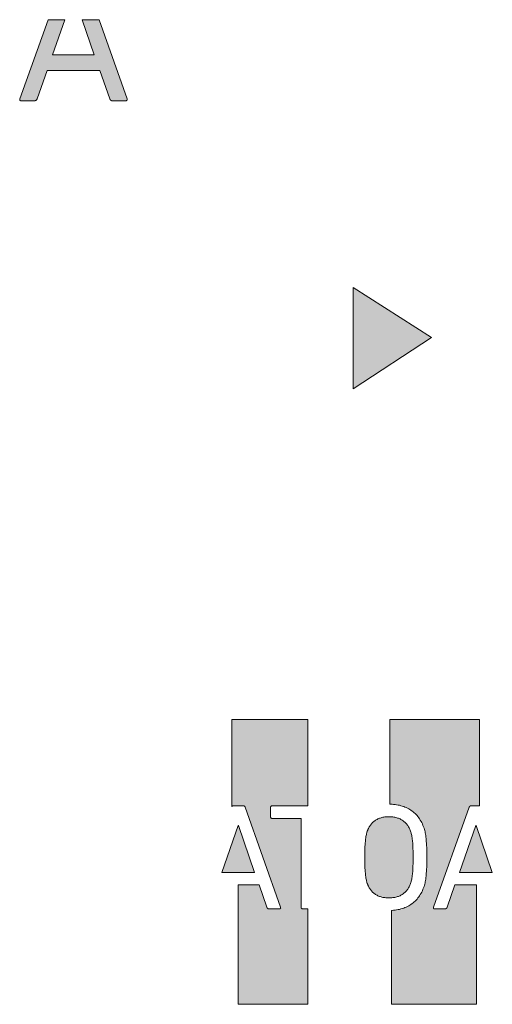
# Model space of a CAD drawing. Header units: millimetres. Extents: x -324 to -247, y -83 to 38.
# Tile 1 of 11: x -295 to -285, y -83 to -61. Entities that reach past the tile are written whole.
import ezdxf

# ---------------------------------------------------------------- set-up
doc = ezdxf.new("R2010")
doc.units = ezdxf.units.MM
doc.header["$MEASUREMENT"] = 0
doc.layers.add('Print', color=7, linetype='Continuous', lineweight=0)

# ---------------------------------------------------------------- blocks, each defined once
blk = doc.blocks.new('Block_0')
at = {"layer": 'Print'}
h = blk.add_hatch(color=4, dxfattribs=at)
h.dxf.hatch_style = 2
h.paths.add_polyline_path([(-292.999, -62.654), (-292.999, -62.652), (-293, -62.65), (-293, -62.647), (-293.001, -62.645), (-293.618, -60.897), (-293.993, -60.897), (-293.725, -61.672), (-294.643, -61.672), (-294.372, -60.897), (-294.741, -60.897), (-295.366, -62.645), (-295.367, -62.647), (-295.367, -62.65), (-295.368, -62.652), (-295.368, -62.654), (-295.369, -62.656), (-295.369, -62.658), (-295.369, -62.66), (-295.369, -62.662), (-295.369, -62.664), (-295.368, -62.666), (-295.368, -62.668), (-295.367, -62.67), (-295.367, -62.671), (-295.366, -62.673), (-295.365, -62.674), (-295.364, -62.676), (-295.363, -62.677), (-295.362, -62.678), (-295.361, -62.679), (-295.359, -62.681), (-295.358, -62.682), (-295.356, -62.683), (-295.355, -62.683), (-295.353, -62.684), (-295.351, -62.685), (-295.35, -62.686), (-295.348, -62.686), (-295.346, -62.687), (-295.343, -62.687), (-295.341, -62.687), (-295.339, -62.687), (-295.337, -62.687), (-295.038, -62.687), (-295.036, -62.687), (-295.033, -62.687), (-295.031, -62.687), (-295.029, -62.686), (-295.027, -62.686), (-295.025, -62.685), (-295.023, -62.685), (-295.021, -62.684), (-295.019, -62.683), (-295.017, -62.683), (-295.015, -62.682), (-295.013, -62.681), (-295.012, -62.68), (-295.01, -62.678), (-295.008, -62.677), (-295.007, -62.676), (-295.005, -62.674), (-295.003, -62.673), (-295.002, -62.671), (-295, -62.67), (-294.999, -62.668), (-294.997, -62.666), (-294.996, -62.664), (-294.994, -62.662), (-294.993, -62.66), (-294.992, -62.658), (-294.99, -62.655), (-294.989, -62.653), (-294.988, -62.65), (-294.985, -62.645), (-294.765, -62.019), (-293.602, -62.019), (-293.382, -62.645), (-293.381, -62.648), (-293.38, -62.65), (-293.379, -62.653), (-293.378, -62.655), (-293.377, -62.658), (-293.376, -62.66), (-293.375, -62.662), (-293.374, -62.664), (-293.373, -62.666), (-293.371, -62.668), (-293.37, -62.67), (-293.369, -62.671), (-293.367, -62.673), (-293.366, -62.674), (-293.364, -62.676), (-293.362, -62.677), (-293.361, -62.678), (-293.359, -62.68), (-293.357, -62.681), (-293.355, -62.682), (-293.353, -62.683), (-293.351, -62.683), (-293.349, -62.684), (-293.347, -62.685), (-293.344, -62.685), (-293.342, -62.686), (-293.34, -62.686), (-293.337, -62.687), (-293.335, -62.687), (-293.332, -62.687), (-293.33, -62.687), (-293.031, -62.687), (-293.028, -62.687), (-293.026, -62.687), (-293.024, -62.687), (-293.022, -62.687), (-293.02, -62.686), (-293.018, -62.686), (-293.016, -62.685), (-293.014, -62.684), (-293.012, -62.683), (-293.011, -62.683), (-293.009, -62.682), (-293.008, -62.681), (-293.007, -62.679), (-293.005, -62.678), (-293.004, -62.677), (-293.003, -62.676), (-293.002, -62.674), (-293.001, -62.673), (-293.001, -62.671), (-293, -62.67), (-293, -62.668), (-292.999, -62.666), (-292.999, -62.664), (-292.999, -62.662), (-292.998, -62.66), (-292.998, -62.658), (-292.999, -62.656)])
h = blk.add_hatch(color=4, dxfattribs=at)
h.dxf.hatch_style = 2
h.paths.add_polyline_path([(-288.019, -66.809), (-288.019, -69.051), (-286.29, -67.912)])
h = blk.add_hatch(color=4, dxfattribs=at)
h.dxf.hatch_style = 2
h.paths.add_polyline_path([(-290.689, -78.272), (-290.688, -78.271), (-290.687, -78.27), (-290.686, -78.269), (-290.685, -78.267), (-290.684, -78.266), (-290.683, -78.265), (-290.682, -78.264), (-290.681, -78.263), (-290.679, -78.262), (-290.678, -78.261), (-290.677, -78.26), (-290.675, -78.26), (-290.674, -78.259), (-290.672, -78.258), (-290.67, -78.258), (-290.669, -78.257), (-290.667, -78.257), (-290.665, -78.257), (-290.663, -78.256), (-290.661, -78.256), (-290.659, -78.256), (-290.437, -78.256), (-290.435, -78.256), (-290.433, -78.256), (-290.431, -78.257), (-290.429, -78.257), (-290.427, -78.257), (-290.425, -78.258), (-290.424, -78.258), (-290.422, -78.259), (-290.42, -78.26), (-290.419, -78.26), (-290.417, -78.261), (-290.416, -78.262), (-290.414, -78.263), (-290.413, -78.264), (-290.411, -78.265), (-290.41, -78.266), (-290.409, -78.267), (-290.408, -78.269), (-290.406, -78.27), (-290.405, -78.271), (-290.404, -78.273), (-290.403, -78.274), (-290.402, -78.276), (-290.401, -78.277), (-290.4, -78.279), (-290.4, -78.28), (-290.399, -78.282), (-290.398, -78.284), (-290.397, -78.286), (-290.397, -78.287), (-289.616, -80.497), (-289.616, -80.499), (-289.615, -80.501), (-289.615, -80.503), (-289.615, -80.505), (-289.615, -80.506), (-289.614, -80.508), (-289.614, -80.509), (-289.614, -80.511), (-289.615, -80.513), (-289.615, -80.514), (-289.615, -80.515), (-289.616, -80.517), (-289.616, -80.518), (-289.617, -80.519), (-289.617, -80.52), (-289.618, -80.522), (-289.619, -80.523), (-289.62, -80.524), (-289.621, -80.525), (-289.622, -80.525), (-289.623, -80.526), (-289.624, -80.527), (-289.625, -80.528), (-289.627, -80.528), (-289.628, -80.529), (-289.63, -80.529), (-289.631, -80.53), (-289.633, -80.53), (-289.634, -80.53), (-289.636, -80.531), (-289.638, -80.531), (-289.64, -80.531), (-289.876, -80.531), (-289.878, -80.531), (-289.88, -80.531), (-289.882, -80.53), (-289.884, -80.53), (-289.886, -80.53), (-289.888, -80.529), (-289.89, -80.529), (-289.892, -80.528), (-289.893, -80.528), (-289.895, -80.527), (-289.896, -80.526), (-289.898, -80.526), (-289.899, -80.525), (-289.901, -80.524), (-289.902, -80.523), (-289.903, -80.522), (-289.905, -80.521), (-289.906, -80.519), (-289.907, -80.518), (-289.908, -80.517), (-289.909, -80.515), (-289.91, -80.514), (-289.911, -80.512), (-289.912, -80.511), (-289.913, -80.509), (-289.914, -80.507), (-289.915, -80.506), (-289.915, -80.504), (-289.916, -80.502), (-289.917, -80.5), (-289.917, -80.497), (-290.091, -80.002), (-290.552, -80.002), (-290.552, -82.639), (-289.016, -82.639), (-289.016, -80.531), (-289.129, -80.531), (-289.13, -80.531), (-289.132, -80.531), (-289.134, -80.53), (-289.136, -80.53), (-289.137, -80.53), (-289.139, -80.529), (-289.141, -80.529), (-289.142, -80.528), (-289.144, -80.528), (-289.145, -80.527), (-289.147, -80.526), (-289.148, -80.525), (-289.149, -80.525), (-289.15, -80.524), (-289.152, -80.523), (-289.153, -80.522), (-289.154, -80.52), (-289.155, -80.519), (-289.156, -80.518), (-289.157, -80.517), (-289.157, -80.515), (-289.158, -80.514), (-289.159, -80.513), (-289.16, -80.511), (-289.16, -80.509), (-289.161, -80.508), (-289.161, -80.506), (-289.161, -80.505), (-289.162, -80.503), (-289.162, -80.501), (-289.162, -80.499), (-289.162, -80.497), (-289.162, -78.552), (-289.162, -78.551), (-289.162, -78.55), (-289.162, -78.549), (-289.162, -78.548), (-289.163, -78.547), (-289.163, -78.546), (-289.163, -78.545), (-289.164, -78.544), (-289.164, -78.543), (-289.164, -78.542), (-289.165, -78.541), (-289.165, -78.541), (-289.166, -78.54), (-289.166, -78.539), (-289.167, -78.539), (-289.168, -78.538), (-289.168, -78.537), (-289.169, -78.537), (-289.17, -78.536), (-289.171, -78.536), (-289.171, -78.536), (-289.172, -78.535), (-289.173, -78.535), (-289.174, -78.535), (-289.175, -78.534), (-289.176, -78.534), (-289.177, -78.534), (-289.178, -78.534), (-289.18, -78.534), (-289.181, -78.534), (-289.804, -78.534), (-289.806, -78.533), (-289.808, -78.533), (-289.81, -78.533), (-289.811, -78.533), (-289.813, -78.533), (-289.815, -78.532), (-289.816, -78.532), (-289.818, -78.531), (-289.819, -78.53), (-289.821, -78.53), (-289.822, -78.529), (-289.824, -78.528), (-289.825, -78.527), (-289.826, -78.526), (-289.827, -78.525), (-289.828, -78.524), (-289.83, -78.523), (-289.831, -78.522), (-289.831, -78.521), (-289.832, -78.519), (-289.833, -78.518), (-289.834, -78.517), (-289.835, -78.515), (-289.835, -78.514), (-289.836, -78.512), (-289.836, -78.511), (-289.837, -78.509), (-289.837, -78.507), (-289.837, -78.506), (-289.837, -78.504), (-289.838, -78.502), (-289.838, -78.5), (-289.838, -78.289), (-289.838, -78.287), (-289.837, -78.286), (-289.837, -78.284), (-289.837, -78.282), (-289.837, -78.28), (-289.836, -78.279), (-289.836, -78.277), (-289.835, -78.276), (-289.835, -78.274), (-289.834, -78.273), (-289.833, -78.271), (-289.832, -78.27), (-289.831, -78.269), (-289.831, -78.267), (-289.83, -78.266), (-289.828, -78.265), (-289.827, -78.264), (-289.826, -78.263), (-289.825, -78.262), (-289.824, -78.261), (-289.822, -78.26), (-289.821, -78.26), (-289.819, -78.259), (-289.818, -78.258), (-289.816, -78.258), (-289.815, -78.257), (-289.813, -78.257), (-289.811, -78.257), (-289.81, -78.256), (-289.808, -78.256), (-289.806, -78.256), (-289.016, -78.256), (-289.016, -76.348), (-290.689, -76.348)])
h = blk.add_hatch(color=4, dxfattribs=at)
h.dxf.hatch_style = 2
h.paths.add_polyline_path([(-285.945, -80.497), (-285.946, -80.5), (-285.947, -80.502), (-285.949, -80.506), (-285.95, -80.507), (-285.951, -80.509), (-285.952, -80.511), (-285.953, -80.512), (-285.954, -80.514), (-285.956, -80.515), (-285.957, -80.517), (-285.958, -80.518), (-285.959, -80.519), (-285.96, -80.521), (-285.962, -80.522), (-285.963, -80.523), (-285.964, -80.524), (-285.966, -80.525), (-285.967, -80.526), (-285.969, -80.526), (-285.97, -80.527), (-285.972, -80.528), (-285.973, -80.528), (-285.975, -80.529), (-285.976, -80.529), (-285.978, -80.53), (-285.98, -80.53), (-285.981, -80.53), (-285.983, -80.531), (-285.985, -80.531), (-285.987, -80.531), (-286.223, -80.531), (-286.225, -80.531), (-286.226, -80.531), (-286.228, -80.53), (-286.23, -80.53), (-286.231, -80.53), (-286.233, -80.529), (-286.234, -80.529), (-286.236, -80.528), (-286.237, -80.528), (-286.238, -80.527), (-286.24, -80.526), (-286.241, -80.525), (-286.242, -80.525), (-286.243, -80.524), (-286.244, -80.523), (-286.244, -80.522), (-286.245, -80.52), (-286.246, -80.519), (-286.247, -80.518), (-286.247, -80.517), (-286.247, -80.515), (-286.248, -80.514), (-286.248, -80.513), (-286.248, -80.511), (-286.248, -80.509), (-286.248, -80.508), (-286.248, -80.506), (-286.248, -80.505), (-286.248, -80.503), (-286.247, -80.501), (-286.247, -80.499), (-286.246, -80.497), (-285.455, -78.286), (-285.454, -78.282), (-285.453, -78.28), (-285.452, -78.277), (-285.451, -78.276), (-285.45, -78.274), (-285.449, -78.273), (-285.448, -78.271), (-285.447, -78.27), (-285.446, -78.269), (-285.445, -78.267), (-285.444, -78.266), (-285.443, -78.265), (-285.442, -78.264), (-285.44, -78.263), (-285.439, -78.262), (-285.438, -78.261), (-285.436, -78.26), (-285.435, -78.26), (-285.433, -78.259), (-285.432, -78.258), (-285.43, -78.258), (-285.428, -78.257), (-285.427, -78.257), (-285.425, -78.257), (-285.423, -78.256), (-285.421, -78.256), (-285.419, -78.256), (-285.227, -78.256), (-285.227, -76.348), (-287.207, -76.348), (-287.207, -78.22), (-287.193, -78.22), (-287.158, -78.221), (-287.124, -78.224), (-287.09, -78.228), (-287.057, -78.232), (-287.025, -78.238), (-286.993, -78.245), (-286.962, -78.253), (-286.932, -78.262), (-286.902, -78.272), (-286.873, -78.283), (-286.845, -78.295), (-286.818, -78.308), (-286.791, -78.322), (-286.766, -78.337), (-286.741, -78.353), (-286.716, -78.371), (-286.693, -78.389), (-286.67, -78.408), (-286.648, -78.428), (-286.627, -78.45), (-286.607, -78.472), (-286.588, -78.495), (-286.569, -78.52), (-286.552, -78.545), (-286.535, -78.571), (-286.519, -78.599), (-286.504, -78.627), (-286.49, -78.657), (-286.477, -78.687), (-286.464, -78.718), (-286.453, -78.751), (-286.445, -78.776), (-286.438, -78.801), (-286.431, -78.827), (-286.425, -78.854), (-286.42, -78.882), (-286.415, -78.913), (-286.41, -78.945), (-286.406, -78.981), (-286.403, -79.019), (-286.398, -79.105), (-286.394, -79.206), (-286.393, -79.461), (-286.394, -79.58), (-286.398, -79.682), (-286.403, -79.768), (-286.406, -79.806), (-286.41, -79.841), (-286.415, -79.874), (-286.42, -79.904), (-286.425, -79.933), (-286.431, -79.96), (-286.438, -79.986), (-286.445, -80.011), (-286.453, -80.035), (-286.464, -80.068), (-286.477, -80.099), (-286.49, -80.13), (-286.504, -80.159), (-286.519, -80.188), (-286.535, -80.215), (-286.552, -80.241), (-286.569, -80.267), (-286.588, -80.291), (-286.607, -80.314), (-286.627, -80.337), (-286.648, -80.358), (-286.67, -80.378), (-286.693, -80.398), (-286.716, -80.416), (-286.741, -80.433), (-286.766, -80.449), (-286.791, -80.465), (-286.818, -80.479), (-286.845, -80.492), (-286.873, -80.504), (-286.902, -80.515), (-286.932, -80.525), (-286.962, -80.534), (-286.993, -80.542), (-287.025, -80.548), (-287.057, -80.554), (-287.09, -80.559), (-287.124, -80.563), (-287.158, -80.565), (-287.172, -80.566), (-287.172, -82.639), (-285.295, -82.639), (-285.295, -80.002), (-285.771, -80.002)])
h = blk.add_hatch(color=4, dxfattribs=at)
h.dxf.hatch_style = 2
h.paths.add_polyline_path([(-290.546, -78.694), (-290.553, -78.694), (-290.914, -79.728), (-290.189, -79.728)])
h = blk.add_hatch(color=4, dxfattribs=at)
h.dxf.hatch_style = 2
h.paths.add_polyline_path([(-287.138, -80.284), (-287.117, -80.281), (-287.096, -80.277), (-287.076, -80.273), (-287.056, -80.268), (-287.037, -80.262), (-287.018, -80.255), (-287, -80.248), (-286.982, -80.24), (-286.965, -80.232), (-286.949, -80.223), (-286.933, -80.213), (-286.917, -80.202), (-286.903, -80.191), (-286.888, -80.18), (-286.874, -80.167), (-286.861, -80.154), (-286.848, -80.141), (-286.836, -80.127), (-286.825, -80.112), (-286.814, -80.096), (-286.803, -80.08), (-286.793, -80.064), (-286.783, -80.047), (-286.774, -80.029), (-286.766, -80.011), (-286.758, -79.992), (-286.751, -79.972), (-286.744, -79.952), (-286.739, -79.936), (-286.734, -79.917), (-286.729, -79.897), (-286.725, -79.875), (-286.72, -79.851), (-286.716, -79.825), (-286.712, -79.796), (-286.709, -79.764), (-286.703, -79.692), (-286.698, -79.607), (-286.695, -79.508), (-286.694, -79.393), (-286.695, -79.279), (-286.698, -79.179), (-286.703, -79.094), (-286.709, -79.022), (-286.712, -78.991), (-286.716, -78.962), (-286.72, -78.935), (-286.725, -78.911), (-286.729, -78.889), (-286.734, -78.869), (-286.739, -78.851), (-286.744, -78.835), (-286.751, -78.815), (-286.758, -78.795), (-286.766, -78.776), (-286.774, -78.758), (-286.783, -78.74), (-286.793, -78.723), (-286.803, -78.706), (-286.814, -78.69), (-286.825, -78.675), (-286.836, -78.66), (-286.848, -78.646), (-286.861, -78.632), (-286.874, -78.619), (-286.888, -78.607), (-286.903, -78.595), (-286.917, -78.584), (-286.933, -78.574), (-286.949, -78.564), (-286.965, -78.555), (-286.982, -78.546), (-287, -78.539), (-287.018, -78.531), (-287.037, -78.525), (-287.056, -78.519), (-287.076, -78.514), (-287.096, -78.509), (-287.117, -78.506), (-287.138, -78.502), (-287.16, -78.5), (-287.182, -78.498), (-287.205, -78.497), (-287.229, -78.497), (-287.252, -78.497), (-287.275, -78.498), (-287.297, -78.5), (-287.319, -78.502), (-287.34, -78.506), (-287.361, -78.509), (-287.381, -78.514), (-287.4, -78.519), (-287.419, -78.525), (-287.438, -78.531), (-287.456, -78.539), (-287.473, -78.546), (-287.49, -78.555), (-287.506, -78.564), (-287.522, -78.574), (-287.538, -78.584), (-287.552, -78.595), (-287.567, -78.607), (-287.58, -78.619), (-287.594, -78.632), (-287.606, -78.646), (-287.618, -78.66), (-287.63, -78.675), (-287.641, -78.69), (-287.652, -78.706), (-287.662, -78.723), (-287.671, -78.74), (-287.68, -78.758), (-287.689, -78.776), (-287.696, -78.795), (-287.704, -78.815), (-287.711, -78.835), (-287.716, -78.851), (-287.72, -78.869), (-287.725, -78.889), (-287.73, -78.911), (-287.734, -78.935), (-287.738, -78.962), (-287.742, -78.991), (-287.746, -79.022), (-287.752, -79.094), (-287.757, -79.179), (-287.76, -79.279), (-287.761, -79.393), (-287.76, -79.508), (-287.757, -79.607), (-287.752, -79.692), (-287.746, -79.764), (-287.742, -79.796), (-287.738, -79.825), (-287.734, -79.851), (-287.73, -79.875), (-287.725, -79.897), (-287.72, -79.917), (-287.716, -79.936), (-287.711, -79.952), (-287.704, -79.972), (-287.696, -79.992), (-287.689, -80.011), (-287.68, -80.029), (-287.671, -80.047), (-287.662, -80.064), (-287.652, -80.08), (-287.641, -80.096), (-287.63, -80.112), (-287.618, -80.127), (-287.606, -80.141), (-287.594, -80.154), (-287.58, -80.167), (-287.567, -80.18), (-287.552, -80.191), (-287.538, -80.202), (-287.522, -80.213), (-287.506, -80.223), (-287.49, -80.232), (-287.473, -80.24), (-287.456, -80.248), (-287.438, -80.255), (-287.419, -80.262), (-287.4, -80.268), (-287.381, -80.273), (-287.361, -80.277), (-287.34, -80.281), (-287.319, -80.284), (-287.297, -80.287), (-287.275, -80.288), (-287.252, -80.289), (-287.229, -80.29), (-287.205, -80.289), (-287.182, -80.288), (-287.16, -80.287)])
h = blk.add_hatch(color=4, dxfattribs=at)
h.dxf.hatch_style = 2
h.paths.add_polyline_path([(-285.313, -78.694), (-285.674, -79.728), (-284.948, -79.728), (-285.306, -78.694)])
for points in [[(-292.999, -62.654), (-292.999, -62.652), (-293, -62.65), (-293, -62.647), (-293.001, -62.645), (-293.618, -60.897), (-293.993, -60.897), (-293.725, -61.672), (-294.643, -61.672), (-294.372, -60.897), (-294.741, -60.897), (-295.366, -62.645), (-295.367, -62.647), (-295.367, -62.65), (-295.368, -62.652), (-295.368, -62.654), (-295.369, -62.656), (-295.369, -62.658), (-295.369, -62.66), (-295.369, -62.662), (-295.369, -62.664), (-295.368, -62.666), (-295.368, -62.668), (-295.367, -62.67), (-295.367, -62.671), (-295.366, -62.673), (-295.365, -62.674), (-295.364, -62.676), (-295.363, -62.677), (-295.362, -62.678), (-295.361, -62.679), (-295.359, -62.681), (-295.358, -62.682), (-295.356, -62.683), (-295.355, -62.683), (-295.353, -62.684), (-295.351, -62.685), (-295.35, -62.686), (-295.348, -62.686), (-295.346, -62.687), (-295.343, -62.687), (-295.341, -62.687), (-295.339, -62.687), (-295.337, -62.687), (-295.038, -62.687), (-295.036, -62.687), (-295.033, -62.687), (-295.031, -62.687), (-295.029, -62.686), (-295.027, -62.686), (-295.025, -62.685), (-295.023, -62.685), (-295.021, -62.684), (-295.019, -62.683), (-295.017, -62.683), (-295.015, -62.682), (-295.013, -62.681), (-295.012, -62.68), (-295.01, -62.678), (-295.008, -62.677), (-295.007, -62.676), (-295.005, -62.674), (-295.003, -62.673), (-295.002, -62.671), (-295, -62.67), (-294.999, -62.668), (-294.997, -62.666), (-294.996, -62.664), (-294.994, -62.662), (-294.993, -62.66), (-294.992, -62.658), (-294.99, -62.655), (-294.989, -62.653), (-294.988, -62.65), (-294.985, -62.645), (-294.765, -62.019), (-293.602, -62.019), (-293.382, -62.645), (-293.381, -62.648), (-293.38, -62.65), (-293.379, -62.653), (-293.378, -62.655), (-293.377, -62.658), (-293.376, -62.66), (-293.375, -62.662), (-293.374, -62.664), (-293.373, -62.666), (-293.371, -62.668), (-293.37, -62.67), (-293.369, -62.671), (-293.367, -62.673), (-293.366, -62.674), (-293.364, -62.676), (-293.362, -62.677), (-293.361, -62.678), (-293.359, -62.68), (-293.357, -62.681), (-293.355, -62.682), (-293.353, -62.683), (-293.351, -62.683), (-293.349, -62.684), (-293.347, -62.685), (-293.344, -62.685), (-293.342, -62.686), (-293.34, -62.686), (-293.337, -62.687), (-293.335, -62.687), (-293.332, -62.687), (-293.33, -62.687), (-293.031, -62.687), (-293.028, -62.687), (-293.026, -62.687), (-293.024, -62.687), (-293.022, -62.687), (-293.02, -62.686), (-293.018, -62.686), (-293.016, -62.685), (-293.014, -62.684), (-293.012, -62.683), (-293.011, -62.683), (-293.009, -62.682), (-293.008, -62.681), (-293.007, -62.679), (-293.005, -62.678), (-293.004, -62.677), (-293.003, -62.676), (-293.002, -62.674), (-293.001, -62.673), (-293.001, -62.671), (-293, -62.67), (-293, -62.668), (-292.999, -62.666), (-292.999, -62.664), (-292.999, -62.662), (-292.998, -62.66), (-292.998, -62.658), (-292.999, -62.656)], [(-288.019, -66.809), (-288.019, -69.051), (-286.29, -67.912)], [(-290.689, -78.272), (-290.688, -78.271), (-290.687, -78.27), (-290.686, -78.269), (-290.685, -78.267), (-290.684, -78.266), (-290.683, -78.265), (-290.682, -78.264), (-290.681, -78.263), (-290.679, -78.262), (-290.678, -78.261), (-290.677, -78.26), (-290.675, -78.26), (-290.674, -78.259), (-290.672, -78.258), (-290.67, -78.258), (-290.669, -78.257), (-290.667, -78.257), (-290.665, -78.257), (-290.663, -78.256), (-290.661, -78.256), (-290.659, -78.256), (-290.437, -78.256), (-290.435, -78.256), (-290.433, -78.256), (-290.431, -78.257), (-290.429, -78.257), (-290.427, -78.257), (-290.425, -78.258), (-290.424, -78.258), (-290.422, -78.259), (-290.42, -78.26), (-290.419, -78.26), (-290.417, -78.261), (-290.416, -78.262), (-290.414, -78.263), (-290.413, -78.264), (-290.411, -78.265), (-290.41, -78.266), (-290.409, -78.267), (-290.408, -78.269), (-290.406, -78.27), (-290.405, -78.271), (-290.404, -78.273), (-290.403, -78.274), (-290.402, -78.276), (-290.401, -78.277), (-290.4, -78.279), (-290.4, -78.28), (-290.399, -78.282), (-290.398, -78.284), (-290.397, -78.286), (-290.397, -78.287), (-289.616, -80.497), (-289.616, -80.499), (-289.615, -80.501), (-289.615, -80.503), (-289.615, -80.505), (-289.615, -80.506), (-289.614, -80.508), (-289.614, -80.509), (-289.614, -80.511), (-289.615, -80.513), (-289.615, -80.514), (-289.615, -80.515), (-289.616, -80.517), (-289.616, -80.518), (-289.617, -80.519), (-289.617, -80.52), (-289.618, -80.522), (-289.619, -80.523), (-289.62, -80.524), (-289.621, -80.525), (-289.622, -80.525), (-289.623, -80.526), (-289.624, -80.527), (-289.625, -80.528), (-289.627, -80.528), (-289.628, -80.529), (-289.63, -80.529), (-289.631, -80.53), (-289.633, -80.53), (-289.634, -80.53), (-289.636, -80.531), (-289.638, -80.531), (-289.64, -80.531), (-289.876, -80.531), (-289.878, -80.531), (-289.88, -80.531), (-289.882, -80.53), (-289.884, -80.53), (-289.886, -80.53), (-289.888, -80.529), (-289.89, -80.529), (-289.892, -80.528), (-289.893, -80.528), (-289.895, -80.527), (-289.896, -80.526), (-289.898, -80.526), (-289.899, -80.525), (-289.901, -80.524), (-289.902, -80.523), (-289.903, -80.522), (-289.905, -80.521), (-289.906, -80.519), (-289.907, -80.518), (-289.908, -80.517), (-289.909, -80.515), (-289.91, -80.514), (-289.911, -80.512), (-289.912, -80.511), (-289.913, -80.509), (-289.914, -80.507), (-289.915, -80.506), (-289.915, -80.504), (-289.916, -80.502), (-289.917, -80.5), (-289.917, -80.497), (-290.091, -80.002), (-290.552, -80.002), (-290.552, -82.639), (-289.016, -82.639), (-289.016, -80.531), (-289.129, -80.531), (-289.13, -80.531), (-289.132, -80.531), (-289.134, -80.53), (-289.136, -80.53), (-289.137, -80.53), (-289.139, -80.529), (-289.141, -80.529), (-289.142, -80.528), (-289.144, -80.528), (-289.145, -80.527), (-289.147, -80.526), (-289.148, -80.525), (-289.149, -80.525), (-289.15, -80.524), (-289.152, -80.523), (-289.153, -80.522), (-289.154, -80.52), (-289.155, -80.519), (-289.156, -80.518), (-289.157, -80.517), (-289.157, -80.515), (-289.158, -80.514), (-289.159, -80.513), (-289.16, -80.511), (-289.16, -80.509), (-289.161, -80.508), (-289.161, -80.506), (-289.161, -80.505), (-289.162, -80.503), (-289.162, -80.501), (-289.162, -80.499), (-289.162, -80.497), (-289.162, -78.552), (-289.162, -78.551), (-289.162, -78.55), (-289.162, -78.549), (-289.162, -78.548), (-289.163, -78.547), (-289.163, -78.546), (-289.163, -78.545), (-289.164, -78.544), (-289.164, -78.543), (-289.164, -78.542), (-289.165, -78.541), (-289.165, -78.541), (-289.166, -78.54), (-289.166, -78.539), (-289.167, -78.539), (-289.168, -78.538), (-289.168, -78.537), (-289.169, -78.537), (-289.17, -78.536), (-289.171, -78.536), (-289.171, -78.536), (-289.172, -78.535), (-289.173, -78.535), (-289.174, -78.535), (-289.175, -78.534), (-289.176, -78.534), (-289.177, -78.534), (-289.178, -78.534), (-289.18, -78.534), (-289.181, -78.534), (-289.804, -78.534), (-289.806, -78.533), (-289.808, -78.533), (-289.81, -78.533), (-289.811, -78.533), (-289.813, -78.533), (-289.815, -78.532), (-289.816, -78.532), (-289.818, -78.531), (-289.819, -78.53), (-289.821, -78.53), (-289.822, -78.529), (-289.824, -78.528), (-289.825, -78.527), (-289.826, -78.526), (-289.827, -78.525), (-289.828, -78.524), (-289.83, -78.523), (-289.831, -78.522), (-289.831, -78.521), (-289.832, -78.519), (-289.833, -78.518), (-289.834, -78.517), (-289.835, -78.515), (-289.835, -78.514), (-289.836, -78.512), (-289.836, -78.511), (-289.837, -78.509), (-289.837, -78.507), (-289.837, -78.506), (-289.837, -78.504), (-289.838, -78.502), (-289.838, -78.5), (-289.838, -78.289), (-289.838, -78.287), (-289.837, -78.286), (-289.837, -78.284), (-289.837, -78.282), (-289.837, -78.28), (-289.836, -78.279), (-289.836, -78.277), (-289.835, -78.276), (-289.835, -78.274), (-289.834, -78.273), (-289.833, -78.271), (-289.832, -78.27), (-289.831, -78.269), (-289.831, -78.267), (-289.83, -78.266), (-289.828, -78.265), (-289.827, -78.264), (-289.826, -78.263), (-289.825, -78.262), (-289.824, -78.261), (-289.822, -78.26), (-289.821, -78.26), (-289.819, -78.259), (-289.818, -78.258), (-289.816, -78.258), (-289.815, -78.257), (-289.813, -78.257), (-289.811, -78.257), (-289.81, -78.256), (-289.808, -78.256), (-289.806, -78.256), (-289.016, -78.256), (-289.016, -76.348), (-290.689, -76.348)], [(-285.945, -80.497), (-285.946, -80.5), (-285.947, -80.502), (-285.949, -80.506), (-285.95, -80.507), (-285.951, -80.509), (-285.952, -80.511), (-285.953, -80.512), (-285.954, -80.514), (-285.956, -80.515), (-285.957, -80.517), (-285.958, -80.518), (-285.959, -80.519), (-285.96, -80.521), (-285.962, -80.522), (-285.963, -80.523), (-285.964, -80.524), (-285.966, -80.525), (-285.967, -80.526), (-285.969, -80.526), (-285.97, -80.527), (-285.972, -80.528), (-285.973, -80.528), (-285.975, -80.529), (-285.976, -80.529), (-285.978, -80.53), (-285.98, -80.53), (-285.981, -80.53), (-285.983, -80.531), (-285.985, -80.531), (-285.987, -80.531), (-286.223, -80.531), (-286.225, -80.531), (-286.226, -80.531), (-286.228, -80.53), (-286.23, -80.53), (-286.231, -80.53), (-286.233, -80.529), (-286.234, -80.529), (-286.236, -80.528), (-286.237, -80.528), (-286.238, -80.527), (-286.24, -80.526), (-286.241, -80.525), (-286.242, -80.525), (-286.243, -80.524), (-286.244, -80.523), (-286.244, -80.522), (-286.245, -80.52), (-286.246, -80.519), (-286.247, -80.518), (-286.247, -80.517), (-286.247, -80.515), (-286.248, -80.514), (-286.248, -80.513), (-286.248, -80.511), (-286.248, -80.509), (-286.248, -80.508), (-286.248, -80.506), (-286.248, -80.505), (-286.248, -80.503), (-286.247, -80.501), (-286.247, -80.499), (-286.246, -80.497), (-285.455, -78.286), (-285.454, -78.282), (-285.453, -78.28), (-285.452, -78.277), (-285.451, -78.276), (-285.45, -78.274), (-285.449, -78.273), (-285.448, -78.271), (-285.447, -78.27), (-285.446, -78.269), (-285.445, -78.267), (-285.444, -78.266), (-285.443, -78.265), (-285.442, -78.264), (-285.44, -78.263), (-285.439, -78.262), (-285.438, -78.261), (-285.436, -78.26), (-285.435, -78.26), (-285.433, -78.259), (-285.432, -78.258), (-285.43, -78.258), (-285.428, -78.257), (-285.427, -78.257), (-285.425, -78.257), (-285.423, -78.256), (-285.421, -78.256), (-285.419, -78.256), (-285.227, -78.256), (-285.227, -76.348), (-287.207, -76.348), (-287.207, -78.22), (-287.193, -78.22), (-287.158, -78.221), (-287.124, -78.224), (-287.09, -78.228), (-287.057, -78.232), (-287.025, -78.238), (-286.993, -78.245), (-286.962, -78.253), (-286.932, -78.262), (-286.902, -78.272), (-286.873, -78.283), (-286.845, -78.295), (-286.818, -78.308), (-286.791, -78.322), (-286.766, -78.337), (-286.741, -78.353), (-286.716, -78.371), (-286.693, -78.389), (-286.67, -78.408), (-286.648, -78.428), (-286.627, -78.45), (-286.607, -78.472), (-286.588, -78.495), (-286.569, -78.52), (-286.552, -78.545), (-286.535, -78.571), (-286.519, -78.599), (-286.504, -78.627), (-286.49, -78.657), (-286.477, -78.687), (-286.464, -78.718), (-286.453, -78.751), (-286.445, -78.776), (-286.438, -78.801), (-286.431, -78.827), (-286.425, -78.854), (-286.42, -78.882), (-286.415, -78.913), (-286.41, -78.945), (-286.406, -78.981), (-286.403, -79.019), (-286.398, -79.105), (-286.394, -79.206), (-286.393, -79.461), (-286.394, -79.58), (-286.398, -79.682), (-286.403, -79.768), (-286.406, -79.806), (-286.41, -79.841), (-286.415, -79.874), (-286.42, -79.904), (-286.425, -79.933), (-286.431, -79.96), (-286.438, -79.986), (-286.445, -80.011), (-286.453, -80.035), (-286.464, -80.068), (-286.477, -80.099), (-286.49, -80.13), (-286.504, -80.159), (-286.519, -80.188), (-286.535, -80.215), (-286.552, -80.241), (-286.569, -80.267), (-286.588, -80.291), (-286.607, -80.314), (-286.627, -80.337), (-286.648, -80.358), (-286.67, -80.378), (-286.693, -80.398), (-286.716, -80.416), (-286.741, -80.433), (-286.766, -80.449), (-286.791, -80.465), (-286.818, -80.479), (-286.845, -80.492), (-286.873, -80.504), (-286.902, -80.515), (-286.932, -80.525), (-286.962, -80.534), (-286.993, -80.542), (-287.025, -80.548), (-287.057, -80.554), (-287.09, -80.559), (-287.124, -80.563), (-287.158, -80.565), (-287.172, -80.566), (-287.172, -82.639), (-285.295, -82.639), (-285.295, -80.002), (-285.771, -80.002)], [(-290.546, -78.694), (-290.553, -78.694), (-290.914, -79.728), (-290.189, -79.728)], [(-287.138, -80.284), (-287.117, -80.281), (-287.096, -80.277), (-287.076, -80.273), (-287.056, -80.268), (-287.037, -80.262), (-287.018, -80.255), (-287, -80.248), (-286.982, -80.24), (-286.965, -80.232), (-286.949, -80.223), (-286.933, -80.213), (-286.917, -80.202), (-286.903, -80.191), (-286.888, -80.18), (-286.874, -80.167), (-286.861, -80.154), (-286.848, -80.141), (-286.836, -80.127), (-286.825, -80.112), (-286.814, -80.096), (-286.803, -80.08), (-286.793, -80.064), (-286.783, -80.047), (-286.774, -80.029), (-286.766, -80.011), (-286.758, -79.992), (-286.751, -79.972), (-286.744, -79.952), (-286.739, -79.936), (-286.734, -79.917), (-286.729, -79.897), (-286.725, -79.875), (-286.72, -79.851), (-286.716, -79.825), (-286.712, -79.796), (-286.709, -79.764), (-286.703, -79.692), (-286.698, -79.607), (-286.695, -79.508), (-286.694, -79.393), (-286.695, -79.279), (-286.698, -79.179), (-286.703, -79.094), (-286.709, -79.022), (-286.712, -78.991), (-286.716, -78.962), (-286.72, -78.935), (-286.725, -78.911), (-286.729, -78.889), (-286.734, -78.869), (-286.739, -78.851), (-286.744, -78.835), (-286.751, -78.815), (-286.758, -78.795), (-286.766, -78.776), (-286.774, -78.758), (-286.783, -78.74), (-286.793, -78.723), (-286.803, -78.706), (-286.814, -78.69), (-286.825, -78.675), (-286.836, -78.66), (-286.848, -78.646), (-286.861, -78.632), (-286.874, -78.619), (-286.888, -78.607), (-286.903, -78.595), (-286.917, -78.584), (-286.933, -78.574), (-286.949, -78.564), (-286.965, -78.555), (-286.982, -78.546), (-287, -78.539), (-287.018, -78.531), (-287.037, -78.525), (-287.056, -78.519), (-287.076, -78.514), (-287.096, -78.509), (-287.117, -78.506), (-287.138, -78.502), (-287.16, -78.5), (-287.182, -78.498), (-287.205, -78.497), (-287.229, -78.497), (-287.252, -78.497), (-287.275, -78.498), (-287.297, -78.5), (-287.319, -78.502), (-287.34, -78.506), (-287.361, -78.509), (-287.381, -78.514), (-287.4, -78.519), (-287.419, -78.525), (-287.438, -78.531), (-287.456, -78.539), (-287.473, -78.546), (-287.49, -78.555), (-287.506, -78.564), (-287.522, -78.574), (-287.538, -78.584), (-287.552, -78.595), (-287.567, -78.607), (-287.58, -78.619), (-287.594, -78.632), (-287.606, -78.646), (-287.618, -78.66), (-287.63, -78.675), (-287.641, -78.69), (-287.652, -78.706), (-287.662, -78.723), (-287.671, -78.74), (-287.68, -78.758), (-287.689, -78.776), (-287.696, -78.795), (-287.704, -78.815), (-287.711, -78.835), (-287.716, -78.851), (-287.72, -78.869), (-287.725, -78.889), (-287.73, -78.911), (-287.734, -78.935), (-287.738, -78.962), (-287.742, -78.991), (-287.746, -79.022), (-287.752, -79.094), (-287.757, -79.179), (-287.76, -79.279), (-287.761, -79.393), (-287.76, -79.508), (-287.757, -79.607), (-287.752, -79.692), (-287.746, -79.764), (-287.742, -79.796), (-287.738, -79.825), (-287.734, -79.851), (-287.73, -79.875), (-287.725, -79.897), (-287.72, -79.917), (-287.716, -79.936), (-287.711, -79.952), (-287.704, -79.972), (-287.696, -79.992), (-287.689, -80.011), (-287.68, -80.029), (-287.671, -80.047), (-287.662, -80.064), (-287.652, -80.08), (-287.641, -80.096), (-287.63, -80.112), (-287.618, -80.127), (-287.606, -80.141), (-287.594, -80.154), (-287.58, -80.167), (-287.567, -80.18), (-287.552, -80.191), (-287.538, -80.202), (-287.522, -80.213), (-287.506, -80.223), (-287.49, -80.232), (-287.473, -80.24), (-287.456, -80.248), (-287.438, -80.255), (-287.419, -80.262), (-287.4, -80.268), (-287.381, -80.273), (-287.361, -80.277), (-287.34, -80.281), (-287.319, -80.284), (-287.297, -80.287), (-287.275, -80.288), (-287.252, -80.289), (-287.229, -80.29), (-287.205, -80.289), (-287.182, -80.288), (-287.16, -80.287)], [(-285.313, -78.694), (-285.674, -79.728), (-284.948, -79.728), (-285.306, -78.694)]]:
    blk.add_lwpolyline(points, close=True, dxfattribs=at)

msp = doc.modelspace()

# ---------------------------------------------------------------- block references
at = {"layer": 'Print'}
msp.add_blockref('Block_0', (0, 0), dxfattribs=at)

doc.saveas('drawing.dxf')
